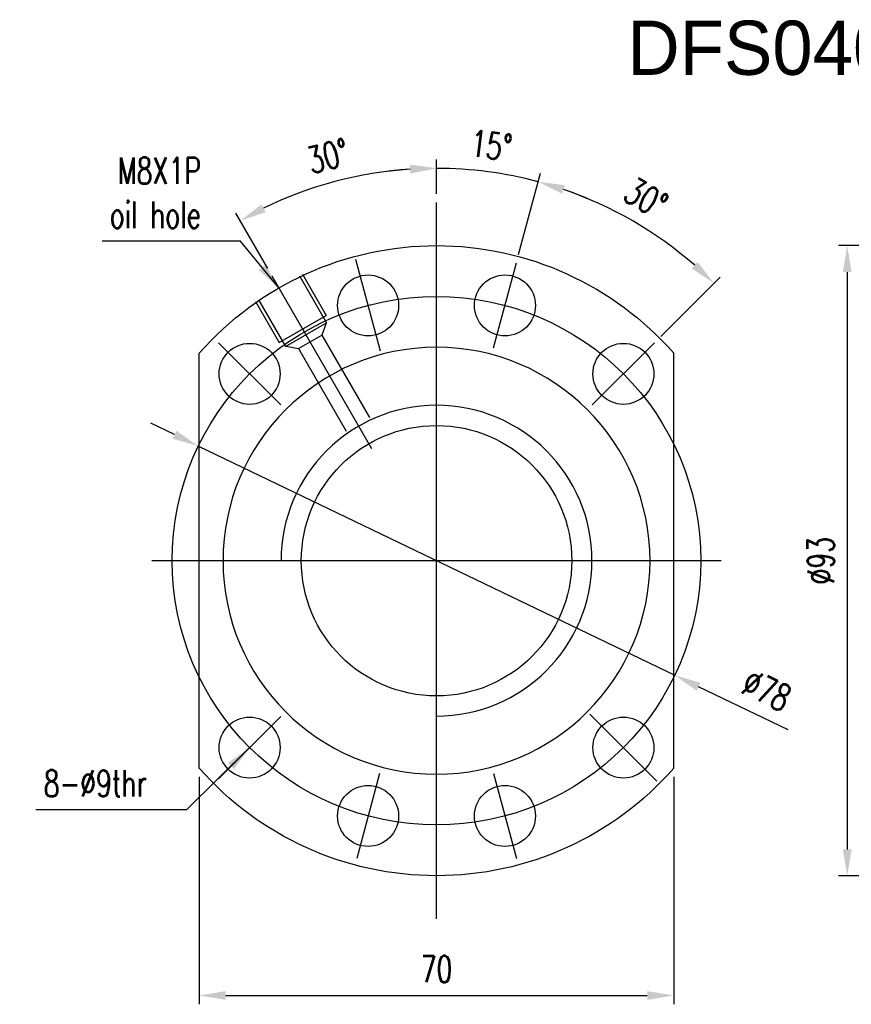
# Model space of a CAD drawing. Header units: inches. Extents: x 37 to 2454, y -1373 to 511.
# Tile 1 of 46: x 37 to 160, y 91 to 236. Entities that reach past the tile are written whole.
import ezdxf

# ---------------------------------------------------------------- set-up
doc = ezdxf.new("R2010")
doc.units = ezdxf.units.IN
doc.header["$LTSCALE"] = 0.5
doc.header["$MEASUREMENT"] = 0
doc.layers.add('DIM', color=4, linetype='Continuous')
doc.styles.add('DIM-7', font='SIMPLEX.shx', dxfattribs={"width": 0.7, "bigfont": 'chineset.shx'})
doc.dimstyles.new('CNS', dxfattribs={"dimscale": 1.3, "dimtxt": 3, "dimasz": 3, "dimexe": 1, "dimexo": 1, "dimgap": 1.5, "dimtad": 1, "dimdsep": 46, "dimtxsty": 'DIM-7', "dimcen": 0.09, "dimclrd": 4, "dimclre": 4, "dimclrt": 4, "dimadec": 0, "dimazin": 2, "dimtm": 1e-09, "dimtfac": 1, "dimtmove": 0, "dimatfit": 3, "dimfxl": 1, "dimtvp": 0.971429, "dimtolj": 1, "dimarcsym": 0})

# ---------------------------------------------------------------- blocks, each defined once
blk = doc.blocks.new('salomechen')
at = {"layer": 'DIM', "color": 4, "insert": (137.9, 152.31), "char_height": 3, "attachment_point": 1, "style": 'DIM-7'}
blk.add_mtext('\\A1;', dxfattribs=at)
blk = doc.blocks.new('*D6')
at = {"layer": 'DEFPOINTS', "color": 0, "transparency": 16777216}
for p in [(171.4, 203.12), (159.41, 110.12), (171.4, 110.12)]:
    blk.add_point(p, dxfattribs=at)
at = {"layer": 'DIM', "color": 7, "lineweight": -2, "transparency": 16777216}
for p, q in [((170.1, 203.12), (158.11, 203.12)), ((159.41, 199.22), (159.41, 114.02)), ((170.1, 110.12), (158.11, 110.12))]:
    blk.add_line(p, q, dxfattribs=at)
at = {"layer": 'DIM', "color": 7, "transparency": 16777216}
for points in [[(158.76, 199.22), (160.06, 199.22), (159.41, 203.12)], [(158.76, 114.02), (160.06, 114.02), (159.41, 110.12)]]:
    blk.add_solid(points, dxfattribs=at)
at = {"layer": 'DIM', "color": 7, "transparency": 16777216, "insert": (155.51, 156.62), "char_height": 3.9, "attachment_point": 5, "rotation": 90, "style": 'DIM-7'}
blk.add_mtext('\\A1;%%C93', dxfattribs=at)
blk = doc.blocks.new('*D7')
at = {"layer": 'DEFPOINTS', "color": 0, "transparency": 16777216}
for p in [(63.81, 126), (133.81, 126), (133.81, 92.45)]:
    blk.add_point(p, dxfattribs=at)
at = {"layer": 'DIM', "color": 7, "lineweight": -2, "transparency": 16777216}
for p, q in [((63.81, 124.7), (63.81, 91.15)), ((133.81, 124.7), (133.81, 91.15)), ((67.71, 92.45), (129.91, 92.45))]:
    blk.add_line(p, q, dxfattribs=at)
at = {"layer": 'DIM', "color": 7, "transparency": 16777216}
for points in [[(67.71, 93.1), (67.71, 91.8), (63.81, 92.45)], [(129.91, 93.1), (129.91, 91.8), (133.81, 92.45)]]:
    blk.add_solid(points, dxfattribs=at)
at = {"layer": 'DIM', "color": 7, "transparency": 16777216, "insert": (98.81, 96.35), "char_height": 3.9, "attachment_point": 5, "style": 'DIM-7'}
blk.add_mtext('\\A1;70', dxfattribs=at)
blk = doc.blocks.new('*D8')
at = {"layer": 'DEFPOINTS', "color": 0, "transparency": 16777216}
for p in [(88.75, 213.67), (98.81, 209.47), (74.56, 198.62), (89.29, 173.12), (98.81, 103.77)]:
    blk.add_point(p, dxfattribs=at)
at = {"layer": 'DIM', "color": 7, "lineweight": -2, "transparency": 16777216}
for p, q in [((98.81, 210.77), (98.81, 215.85)), ((73.91, 199.75), (69.2, 207.92))]:
    blk.add_line(p, q, dxfattribs=at)
blk.add_arc((98.81, 156.62), 57.93, 93.8579, 116.1421, dxfattribs=at)
at = {"layer": 'DIM', "color": 7, "transparency": 16777216}
for points in [[(94.9, 215.07), (94.94, 213.77), (98.81, 214.55)], [(73.6, 208.05), (72.98, 209.2), (69.85, 206.79)]]:
    blk.add_solid(points, dxfattribs=at)
at = {"layer": 'DIM', "color": 7, "transparency": 16777216, "insert": (82.81, 216.34), "char_height": 3.9, "attachment_point": 5, "rotation": 15, "style": 'DIM-7'}
blk.add_mtext('\\A1;30°', dxfattribs=at)
blk = doc.blocks.new('*D9')
at = {"layer": 'DEFPOINTS', "color": 0, "transparency": 16777216}
for p in [(108.87, 213.64), (98.81, 209.47), (110.59, 200.57), (107.23, 188.01), (98.81, 103.77)]:
    blk.add_point(p, dxfattribs=at)
at = {"layer": 'DIM', "color": 7, "lineweight": -2, "transparency": 16777216}
for p, q in [((98.81, 210.77), (98.81, 215.82)), ((110.93, 201.82), (114.14, 213.8))]:
    blk.add_line(p, q, dxfattribs=at)
for start, end in [(93.86, 97.72), (75, 90), (67.28, 71.14)]:
    blk.add_arc((98.81, 156.62), 57.9, start, end, dxfattribs=at)
at = {"layer": 'DIM', "color": 7, "transparency": 16777216}
for points in [[(94.9, 215.04), (94.94, 213.74), (98.81, 214.52)], [(117.34, 210.79), (117.72, 212.03), (113.8, 212.55)]]:
    blk.add_solid(points, dxfattribs=at)
at = {"layer": 'DIM', "color": 7, "transparency": 16777216, "insert": (106.88, 217.89), "char_height": 3.9, "attachment_point": 5, "rotation": 352.5, "style": 'DIM-7'}
blk.add_mtext('\\A1;15°', dxfattribs=at)
blk = doc.blocks.new('*D10')
at = {"layer": 'DEFPOINTS', "color": 0, "transparency": 16777216}
for p in [(132.02, 204.05), (110.59, 200.57), (107.23, 188.01), (130.99, 188.79), (121.8, 179.6)]:
    blk.add_point(p, dxfattribs=at)
at = {"layer": 'DIM', "color": 7, "lineweight": -2, "transparency": 16777216}
for p, q in [((110.93, 201.82), (114.14, 213.8)), ((131.91, 189.71), (140.67, 198.48))]:
    blk.add_line(p, q, dxfattribs=at)
blk.add_arc((98.81, 156.62), 57.9, 48.8602, 71.1398, dxfattribs=at)
at = {"layer": 'DIM', "color": 7, "transparency": 16777216}
for points in [[(117.34, 210.79), (117.72, 212.03), (113.8, 212.54)], [(137.35, 200.7), (136.46, 199.75), (139.75, 197.56)]]:
    blk.add_solid(points, dxfattribs=at)
at = {"layer": 'DIM', "color": 7, "transparency": 16777216, "insert": (129.71, 210.14), "char_height": 3.9, "attachment_point": 5, "rotation": 330, "style": 'DIM-7'}
blk.add_mtext('\\A1;30°', dxfattribs=at)
blk = doc.blocks.new('*D11')
at = {"layer": 'DEFPOINTS', "color": 0, "transparency": 16777216}
for p in [(63.67, 173.53), (133.96, 139.71)]:
    blk.add_point(p, dxfattribs=at)
at = {"layer": 'DIM', "color": 7, "lineweight": -2, "transparency": 16777216}
for p, q in [((60.16, 175.22), (56.64, 176.91)), ((63.67, 173.53), (133.96, 139.71)), ((150.71, 131.65), (137.47, 138.02))]:
    blk.add_line(p, q, dxfattribs=at)
at = {"layer": 'DIM', "color": 7, "transparency": 16777216}
for points in [[(60.44, 175.8), (59.87, 174.63), (63.67, 173.53)], [(137.76, 138.61), (137.19, 137.43), (133.96, 139.71)]]:
    blk.add_solid(points, dxfattribs=at)
at = {"layer": 'DIM', "color": 7, "transparency": 16777216, "insert": (147.54, 137.5), "char_height": 3.9, "attachment_point": 5, "rotation": 334.3071, "style": 'DIM-7'}
blk.add_mtext('\\A1;∅78', dxfattribs=at)

msp = doc.modelspace()

# ---------------------------------------------------------------- linework, layer by layer
at = {"layer": 'DIM', "color": 7}
for p, q in [((98.815, 103.769), (98.815, 209.469)), ((90.533, 187.529), (86.909, 201.052)), ((107.226, 188.012), (110.591, 200.569)), ((89.29, 173.117), (74.565, 198.621)), ((78.596, 198.639), (82.596, 191.711)), ((79.029, 198.889), (82.529, 192.827)), ((72.101, 194.889), (75.601, 188.827)), ((72.534, 195.139), (76.534, 188.211)), ((75.601, 188.827), (82.529, 192.827)), ((76.534, 188.211), (82.596, 191.711)), ((82.509, 191.661), (81.897, 189.922)), ((78.433, 187.922), (81.897, 189.922)), ((81.897, 189.922), (88.93, 177.74)), ((75.834, 179.6), (66.641, 188.793)), ((76.62, 188.261), (78.433, 187.922)), ((78.433, 187.922), (85.463, 175.746)), ((121.796, 179.6), (130.988, 188.793)), ((63.815, 126.005), (63.815, 187.234)), ((133.815, 126.005), (133.815, 187.234)), ((140.815, 156.619), (56.815, 156.619)), ((121.442, 133.992), (131.342, 124.092)), ((75.834, 133.638), (66.641, 124.446)), ((90.403, 125.227), (87.039, 112.67)), ((107.226, 125.227), (110.591, 112.67))]:
    msp.add_line(p, q, dxfattribs=at)
for centre, radius in [((88.721, 194.29), 4.5), ((108.909, 194.29), 4.5), ((98.815, 156.619), 39), ((71.238, 184.196), 4.5), ((126.392, 184.196), 4.5), ((98.815, 156.619), 19.953), ((71.238, 129.042), 4.5), ((126.392, 129.042), 4.5), ((88.721, 118.948), 4.5), ((108.909, 118.948), 4.5)]:
    msp.add_circle(centre, radius, dxfattribs=at)
at = {"layer": 'DIM', "color": 7, "extrusion": (0, 0, -1)}
msp.add_circle((-98.815, 156.619), 31.5, dxfattribs=at)
for radius, start, end in [(46.5, 41.17622, 138.82378), (19.953, 148.14187, 148.28842), (46.5, 221.17622, 318.82378)]:
    msp.add_arc((-98.815, 156.619), radius, start, end, dxfattribs=at)
at = {"layer": 'DIM', "color": 7}
msp.add_arc((98.815, 156.619), 22.937, 270, 180, dxfattribs=at)

# ---------------------------------------------------------------- block references
msp.add_blockref('salomechen', (0, 0))

# ---------------------------------------------------------------- texts
at = {"layer": 'DIM', "color": 0, "insert": (126.965, 236.323), "char_height": 8, "width": 106.47775, "attachment_point": 1}
msp.add_mtext('DFS04020', dxfattribs=at)
at = {"layer": 'DIM', "color": 7, "char_height": 3.9, "attachment_point": 9, "style": 'DIM-7'}
for s, insert in [('\\A1;M8X1P\\Poil hole', (64.043, 205.716)), ('8-%%C9thr', (56.067, 121.804))]:
    msp.add_mtext(s, dxfattribs=dict(at, insert=insert))

# ---------------------------------------------------------------- dimensions: what is measured, and where the dimension line sits
at = {"layer": 'DIM', "color": 7}
for base, line1, line2, picture, middle in [((108.869, 213.64), ((107.226, 188.012), (110.591, 200.569)), ((98.815, 103.769), (98.815, 209.469)), '*D9', (106.881, 217.891)), ((88.755, 213.671), ((98.815, 103.769), (98.815, 209.469)), ((89.29, 173.117), (74.565, 198.621)), '*D8', (82.811, 216.344)), ((132.024, 204.046), ((121.796, 179.6), (130.988, 188.793)), ((107.226, 188.012), (110.591, 200.569)), '*D10', (129.714, 210.138))]:
    dim = msp.add_angular_dim_2l(base=base, line1=line1, line2=line2, dimstyle='CNS', override={"dimclrd": 7, "dimclre": 7, "dimclrt": 7}, dxfattribs=at)
    dim.commit()
    dim.dimension.update_dxf_attribs({"geometry": picture, "text_midpoint": middle})
dim = msp.add_linear_dim(base=(159.41, 110.119), p1=(171.396, 203.119), p2=(171.396, 110.119), angle=90, text='%%C<>', dimstyle='CNS', override={"dimclrd": 7, "dimclre": 7, "dimclrt": 7}, dxfattribs=at)
dim.commit()
dim.dimension.update_dxf_attribs({"geometry": '*D6', "text_midpoint": (155.51, 156.619)})
dim = msp.add_diameter_dim_2p(p1=(63.671, 173.528), p2=(133.959, 139.711), dimstyle='CNS', override={"dimclrd": 7, "dimclre": 7, "dimclrt": 7}, dxfattribs=at)
dim.commit()
dim.dimension.update_dxf_attribs({"geometry": '*D11', "text_midpoint": (147.54, 137.505)})
dim = msp.add_linear_dim(base=(133.815, 92.449), p1=(63.815, 126.005), p2=(133.815, 126.005), dimstyle='CNS', override={"dimclrd": 7, "dimclre": 7, "dimclrt": 7}, dxfattribs=at)
dim.commit()
dim.dimension.update_dxf_attribs({"geometry": '*D7', "text_midpoint": (98.815, 96.349)})

# ---------------------------------------------------------------- leaders
at = {"layer": 'DIM', "color": 7, "annotation_type": 0, "has_hookline": 1, "hookline_direction": 1}
for points, text_width in [([(75.565, 196.889), (69.893, 203.766), (65.993, 203.766)], 14.56), ([(71.238, 129.042), (61.917, 119.854), (58.017, 119.854)], 16.38)]:
    msp.add_leader(points, dimstyle='CNS', override={"dimclrd": 7, "dimclre": 7, "dimclrt": 7}, dxfattribs=dict(at, text_width=text_width))

doc.saveas('drawing.dxf')
